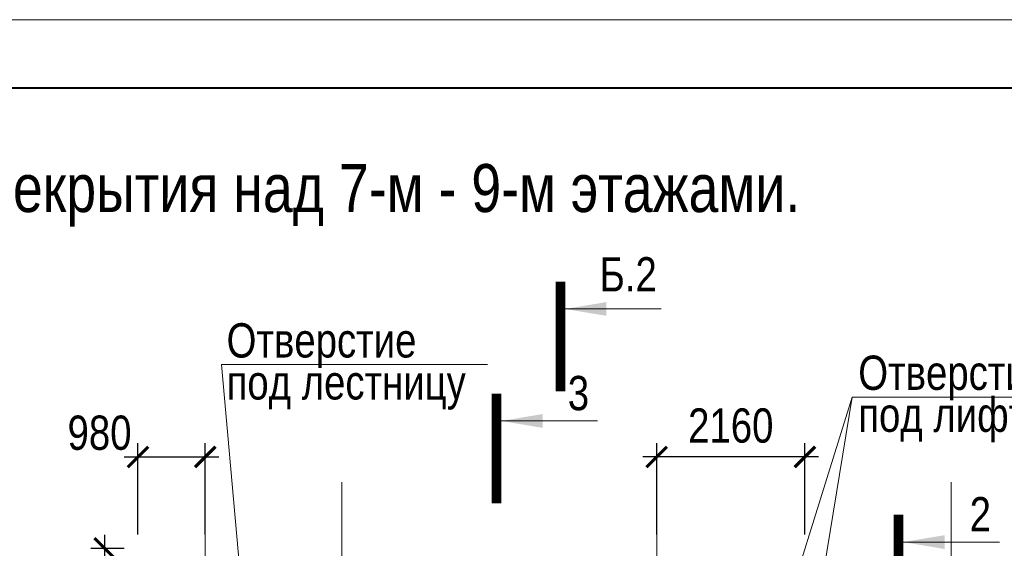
# Model space of a CAD drawing. Header units: inches. Extents: x -8638239 to -8523853, y 3840912 to 4564380.
# Tile 79 of 106: x -8575436 to -8561086, y 4377339 to 4385046. Entities that reach past the tile are written whole.
import ezdxf
from ezdxf.enums import TextEntityAlignment as Align

# ---------------------------------------------------------------- set-up
doc = ezdxf.new("R2010")
doc.units = ezdxf.units.IN
doc.header["$LTSCALE"] = 1000
doc.header["$MEASUREMENT"] = 0
doc.linetypes.add('CENTER', pattern=[2, 1.25, -0.25, 0.25, -0.25])
for name, color, linetype, lineweight in [('СК-100-О(си)', 7, 'CENTER', 15), ('СК-110-О-РАЗМЕРЫ', 7, 'Continuous', 15), ('СК-200-Р(амка)', 7, 'Continuous', 40), ('СК-210-Р-РАМКА ЛИНИИ ТОНКИЕ', 7, 'Continuous', 15), ('СК-220-Р-РАМКА ТЕКСТ', 7, 'Continuous', 15), ('СК-300-Р(азмеры)', 7, 'Continuous', 20), ('СК-400-Т(екст)', 7, 'Continuous', 20), ('СК-500-С(ечения)', 5, 'Continuous', 40)]:
    doc.layers.add(name, color=color, linetype=linetype, lineweight=lineweight)
doc.styles.add('ARIAL_annotative', font='arial.ttf', dxfattribs={"width": 0.8, "height": 2.5})
doc.styles.add('RUSS', font='arial.ttf', dxfattribs={"width": 0.8})
doc.dimstyles.new('100-200', dxfattribs={"dimscale": 0, "dimtxt": 500, "dimasz": 300, "dimexe": 200, "dimexo": 200, "dimgap": 200, "dimtad": 1, "dimdec": 0, "dimzin": 0, "dimdsep": 46, "dimtxsty": 'RUSS', "dimblk": 'ARCHTICK', "dimcen": 0.096, "dimdle": 200, "dimclrd": 7, "dimclre": 7, "dimclrt": 256, "dimadec": 0, "dimazin": 0, "dimtfac": 1, "dimtdec": 0, "dimtmove": 2, "dimatfit": 3, "dimldrblk": 'OBLIQUE', "dimfxl": 1, "dimtolj": 1, "dimtzin": 0, "dimarcsym": 0})

# ---------------------------------------------------------------- blocks, each defined once
blk = doc.blocks.new('Сечение')
at = {"layer": 'СК-500-С(ечения)', "linetype": 'Continuous', "lineweight": 15, "ltscale": 100}
blk.add_line((-200, -35), (-200, -735), dxfattribs=at)
at = {"layer": 'СК-500-С(ечения)', "linetype": 'Continuous', "ltscale": 100, "const_width": 70}
blk.add_lwpolyline([(-400, 0), (400, 0)], dxfattribs=at)
at = {"layer": 'СК-500-С(ечения)', "linetype": 'Continuous', "ltscale": 100}
blk.add_solid([(-200, -35), (-250.3, -335.5), (-149.7, -335.5)], dxfattribs=at)
blk = doc.blocks.new('*U31')
at = {"layer": 'СК-400-Т(екст)', "ltscale": 100, "yscale": 0.01, "zscale": 0.01, "rotation": 89.99999999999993}
for p, xscale in [((0, -4), -0.01), ((0, -26.045), 0.01)]:
    blk.add_blockref('Сечение', p, dxfattribs=dict(at, xscale=xscale))
at = {"layer": 'СК-500-С(ечения)', "color": 0, "ltscale": 100, "style": 'ARIAL_annotative', "width": 0.8}
blk.add_attdef('НОМЕР_СЕЧЕНИЯ_1_1(НОМЕР_ЛИСТА)', text='', height=2.5, rotation=180, dxfattribs=at).set_placement((6.74, -1.226), align=Align.RIGHT)
blk.add_attdef('НОМЕР_СЕЧЕНИЯ_2_1(НОМЕР_ЛИСТА)', text='', height=2.5, rotation=180, dxfattribs=at).set_placement((6.74, -28.078), align=Align.BOTTOM_LEFT)
blk = doc.blocks.new('*U256')
at = {"layer": 'СК-400-Т(екст)', "ltscale": 100, "yscale": 0.01, "zscale": 0.01, "rotation": 89.99999999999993}
for p, xscale in [((0, -4), -0.01), ((0, -23.545), 0.01)]:
    blk.add_blockref('Сечение', p, dxfattribs=dict(at, xscale=xscale))
at = {"layer": 'СК-500-С(ечения)', "color": 0, "ltscale": 100, "style": 'ARIAL_annotative', "width": 0.8}
blk.add_attdef('НОМЕР_СЕЧЕНИЯ_1_1(НОМЕР_ЛИСТА)', text='', height=2.5, rotation=180, dxfattribs=at).set_placement((6.74, -1.226), align=Align.RIGHT)
blk.add_attdef('НОМЕР_СЕЧЕНИЯ_2_1(НОМЕР_ЛИСТА)', text='', height=2.5, rotation=180, dxfattribs=at).set_placement((6.74, -25.578), align=Align.BOTTOM_LEFT)
blk = doc.blocks.new('оси')
at = {"layer": 'СК-100-О(си)'}
for p, q in [((-14000, 18534.9), (-14000, -7257.5)), ((-12010, 18534.9), (-12010, -7257.5)), ((-7420, 18534.9), (-7420, -7257.5)), ((-3130, 18534.9), (-3130, -6395.3))]:
    blk.add_line(p, q, dxfattribs=at)
blk = doc.blocks.new('A$C858fb3ef')
at = {"layer": 'СК-300-Р(азмеры)'}
blk.add_blockref('оси', (0, 0), dxfattribs=at)
blk = doc.blocks.new('A$C573b34c5')
blk.add_blockref('A$C858fb3ef', (0, 0))
blk = doc.blocks.new('_ArchTick')
at = {"color": 0, "linetype": 'ByBlock', "const_width": 0.15}
blk.add_lwpolyline([(-0.5, -0.5), (0.5, 0.5)], dxfattribs=at)
blk = doc.blocks.new('*D422')
at = {"layer": 'Defpoints', "color": 0, "transparency": 16777216}
for p in [(-8573712, 4377338), (-8574198, 4375753), (-8573712, 4375753)]:
    blk.add_point(p, dxfattribs=at)
at = {"layer": 'СК-110-О-РАЗМЕРЫ', "color": 7, "lineweight": -2, "transparency": 16777216}
for p, q in [((-8574198, 4377538), (-8574198, 4375553)), ((-8573912, 4377338), (-8574398, 4377338)), ((-8573912, 4375753), (-8574398, 4375753))]:
    blk.add_line(p, q, dxfattribs=at)
at = {"layer": 'СК-110-О-РАЗМЕРЫ', "color": 7, "lineweight": -2, "transparency": 16777216, "xscale": 300, "yscale": 300, "zscale": 300}
for p, rotation in [((-8574198, 4377338), 90), ((-8574198, 4375753), 270)]:
    blk.add_blockref('_ArchTick', p, dxfattribs=dict(at, rotation=rotation))
at = {"layer": 'СК-110-О-РАЗМЕРЫ', "transparency": 16777216, "insert": (-8574653, 4376546), "char_height": 500, "attachment_point": 5, "rotation": 90, "style": 'RUSS'}
blk.add_mtext('\\A1;1585', dxfattribs=at)
blk = doc.blocks.new('_Oblique')
at = {"color": 0, "linetype": 'ByBlock', "lineweight": -2}
blk.add_line((-0.5, -0.5), (0.5, 0.5), dxfattribs=at)
blk = doc.blocks.new('*D425')
at = {"layer": 'Defpoints', "color": 0, "transparency": 16777216}
for p in [(-8572732, 4378671), (-8573712, 4377339), (-8572732, 4377339)]:
    blk.add_point(p, dxfattribs=at)
at = {"layer": 'СК-110-О-РАЗМЕРЫ', "color": 7, "lineweight": -2, "transparency": 16777216}
for p, q in [((-8573712, 4377539), (-8573712, 4378871)), ((-8572732, 4377539), (-8572732, 4378871)), ((-8573912, 4378671), (-8572532, 4378671))]:
    blk.add_line(p, q, dxfattribs=at)
at = {"layer": 'СК-110-О-РАЗМЕРЫ', "color": 7, "lineweight": -2, "transparency": 16777216, "xscale": 300, "yscale": 300, "zscale": 300, "rotation": 180}
blk.add_blockref('_ArchTick', (-8573712, 4378671), dxfattribs=at)
at = {"layer": 'СК-110-О-РАЗМЕРЫ', "color": 7, "lineweight": -2, "transparency": 16777216, "xscale": 300, "yscale": 300, "zscale": 300}
blk.add_blockref('_ArchTick', (-8572732, 4378671), dxfattribs=at)
at = {"layer": 'СК-110-О-РАЗМЕРЫ', "transparency": 16777216, "insert": (-8574272, 4379021), "char_height": 500, "attachment_point": 5, "style": 'RUSS'}
blk.add_mtext('\\A1;980', dxfattribs=at)
blk = doc.blocks.new('*D426')
at = {"layer": 'Defpoints', "color": 0, "transparency": 16777216}
for p in [(-8566152, 4378671), (-8566152, 4377339), (-8563992, 4377339)]:
    blk.add_point(p, dxfattribs=at)
at = {"layer": 'СК-110-О-РАЗМЕРЫ', "color": 7, "lineweight": -2, "transparency": 16777216}
for p, q in [((-8566152, 4377539), (-8566152, 4378871)), ((-8563992, 4377539), (-8563992, 4378871)), ((-8563792, 4378671), (-8566352, 4378671))]:
    blk.add_line(p, q, dxfattribs=at)
at = {"layer": 'СК-110-О-РАЗМЕРЫ', "color": 7, "lineweight": -2, "transparency": 16777216, "xscale": 300, "yscale": 300, "zscale": 300, "rotation": 180}
blk.add_blockref('_ArchTick', (-8566152, 4378671), dxfattribs=at)
at = {"layer": 'СК-110-О-РАЗМЕРЫ', "color": 7, "lineweight": -2, "transparency": 16777216, "xscale": 300, "yscale": 300, "zscale": 300}
blk.add_blockref('_ArchTick', (-8563992, 4378671), dxfattribs=at)
at = {"layer": 'СК-110-О-РАЗМЕРЫ', "transparency": 16777216, "insert": (-8565072, 4379126), "char_height": 500, "attachment_point": 5, "style": 'RUSS'}
blk.add_mtext('\\A1;2160', dxfattribs=at)
blk = doc.blocks.new('A$C603b0a4a')
at = {"layer": 'СК-110-О-РАЗМЕРЫ'}
blk.add_line((1137, 8706), (0, 1766), dxfattribs=at)
at = {"layer": 'СК-400-Т(екст)', "color": 7}
blk.add_lwpolyline([(3984, 8706), (1137, 8706), (-176, 4474)], dxfattribs=at)
at = {"layer": 'СК-400-Т(екст)', "color": 7, "style": 'RUSS', "width": 0.8}
for s, p in [('Отверстие', (1228, 8810)), ('под лифт', (1228, 8198))]:
    blk.add_text(s, height=500, dxfattribs=at).set_placement(p)
blk = doc.blocks.new('*U724')
at = {"layer": 'СК-400-Т(екст)', "ltscale": 100, "xscale": 0.01, "yscale": 0.01, "zscale": 0.01, "rotation": 89.99999999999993}
blk.add_blockref('Сечение', (0, -151.382), dxfattribs=at)
at = {"layer": 'СК-500-С(ечения)', "color": 0, "ltscale": 100, "style": 'ARIAL_annotative', "width": 0.8}
blk.add_attdef('НОМЕР_СЕЧЕНИЯ_1_1(НОМЕР_ЛИСТА)', text='', height=2.5, rotation=180, dxfattribs=at).set_placement((6.74, -1.226), align=Align.RIGHT)
blk.add_attdef('НОМЕР_СЕЧЕНИЯ_2_1(НОМЕР_ЛИСТА)', text='', height=2.5, rotation=180, dxfattribs=at).set_placement((6.74, -153.416), align=Align.BOTTOM_LEFT)

msp = doc.modelspace()

# ---------------------------------------------------------------- linework, layer by layer
at = {"layer": 'СК-110-О-РАЗМЕРЫ'}
msp.add_line((-8572495.4, 4380016.4), (-8571958, 4373988.7), dxfattribs=at)
at = {"layer": 'СК-200-Р(амка)'}
msp.add_line((-8529183.8, 4384045.8), (-8608183.8, 4384045.8), dxfattribs=at)
at = {"layer": 'СК-210-Р-РАМКА ЛИНИИ ТОНКИЕ'}
msp.add_line((-8612183.8, 4385045.8), (-8528183.8, 4385045.8), dxfattribs=at)
at = {"layer": 'СК-400-Т(екст)', "color": 7}
msp.add_line((-8572495.4, 4380016.4), (-8568619, 4380016.4), dxfattribs=at)

# ---------------------------------------------------------------- block references
at = {"layer": 'СК-110-О-РАЗМЕРЫ'}
msp.add_blockref('A$C603b0a4a', (-8564442.1, 4370838.8), dxfattribs=at)
at = {"layer": 'СК-300-Р(азмеры)'}
msp.add_blockref('A$C573b34c5', (-8558731.8, 4359768.4), dxfattribs=at)
at = {"layer": 'СК-500-С(ечения)'}
ref = msp.add_blockref('*U724', (-8567555.1, 4350152.1), dxfattribs=dict(at, xscale=-200, yscale=200, zscale=200, rotation=180))
ref.add_attrib('НОМЕР_СЕЧЕНИЯ_2_1(НОМЕР_ЛИСТА)', 'Б.2', dxfattribs={"color": 0, "ltscale": 100, "height": 500, "style": 'ARIAL_annotative', "width": 0.8}).set_placement((-8566982.9, 4381333.2), align=Align.MIDDLE_LEFT)
ref = msp.add_blockref('*U31', (-8568484.8, 4373586.6), dxfattribs=dict(at, xscale=-200, yscale=200, zscale=200, rotation=180))
ref.add_attrib('НОМЕР_СЕЧЕНИЯ_2_1(НОМЕР_ЛИСТА)', '3', dxfattribs={"color": 0, "ltscale": 100, "height": 500, "style": 'ARIAL_annotative', "width": 0.8}).set_placement((-8567136.9, 4379202.2), align=Align.BOTTOM_RIGHT)
ref.add_attrib('НОМЕР_СЕЧЕНИЯ_1_1(НОМЕР_ЛИСТА)', '3', dxfattribs={"color": 0, "ltscale": 100, "height": 500, "style": 'ARIAL_annotative', "width": 0.8}).set_placement((-8567447.7, 4373338.7), align=Align.RIGHT)
ref = msp.add_blockref('*U256', (-8562627.9, 4372320.7), dxfattribs=dict(at, xscale=-200, yscale=200, zscale=200, rotation=180))
ref.add_attrib('НОМЕР_СЕЧЕНИЯ_2_1(НОМЕР_ЛИСТА)', '2', dxfattribs={"color": 0, "ltscale": 100, "height": 500, "style": 'ARIAL_annotative', "width": 0.8}).set_placement((-8561279.9, 4377436.3), align=Align.BOTTOM_RIGHT)
ref.add_attrib('НОМЕР_СЕЧЕНИЯ_1_1(НОМЕР_ЛИСТА)', '2', dxfattribs={"color": 0, "ltscale": 100, "height": 500, "style": 'ARIAL_annotative', "width": 0.8}).set_placement((-8561590.7, 4372072.8), align=Align.RIGHT)

# ---------------------------------------------------------------- texts
at = {"layer": 'СК-220-Р-РАМКА ТЕКСТ', "color": 7, "style": 'RUSS', "width": 0.8}
msp.add_text('Схема расположения плиты перекрытия над 7-м - 9-м этажами.', height=700, dxfattribs=at).set_placement((-8587342.9, 4382241.2))
at = {"layer": 'СК-400-Т(екст)', "color": 7, "style": 'RUSS', "width": 0.8}
for s, p in [('Отверстие', (-8572420.3, 4380120.3)), ('под лестницу', (-8572420.3, 4379508.3))]:
    msp.add_text(s, height=500, dxfattribs=at).set_placement(p)

# ---------------------------------------------------------------- dimensions: what is measured, and where the dimension line sits
at = {"layer": 'СК-110-О-РАЗМЕРЫ'}
dim = msp.add_linear_dim(base=(-8566151.8, 4378670.6), p1=(-8563992.1, 4377339), p2=(-8566151.8, 4377339), dimstyle='100-200', override={"dimscale": 1}, dxfattribs=at)
dim.commit()
dim.dimension.update_dxf_attribs({"geometry": '*D426', "text_midpoint": (-8565072, 4379125.9)})
dim = msp.add_linear_dim(base=(-8572731.8, 4378670.6), p1=(-8573712.1, 4377339), p2=(-8572731.8, 4377339), dimstyle='100-200', override={"dimscale": 1}, dxfattribs=at)
dim.commit()
dim.dimension.update_dxf_attribs({"geometry": '*D425', "text_midpoint": (-8574272.1, 4379020.6), "dimtype": 160})
dim = msp.add_linear_dim(base=(-8574197.8, 4375753.4), p1=(-8573712.1, 4377338), p2=(-8573712.1, 4375753.4), angle=90, dimstyle='100-200', override={"dimscale": 1}, dxfattribs=at)
dim.commit()
dim.dimension.update_dxf_attribs({"geometry": '*D422', "text_midpoint": (-8574653.1, 4376545.7)})

doc.saveas('drawing.dxf')
